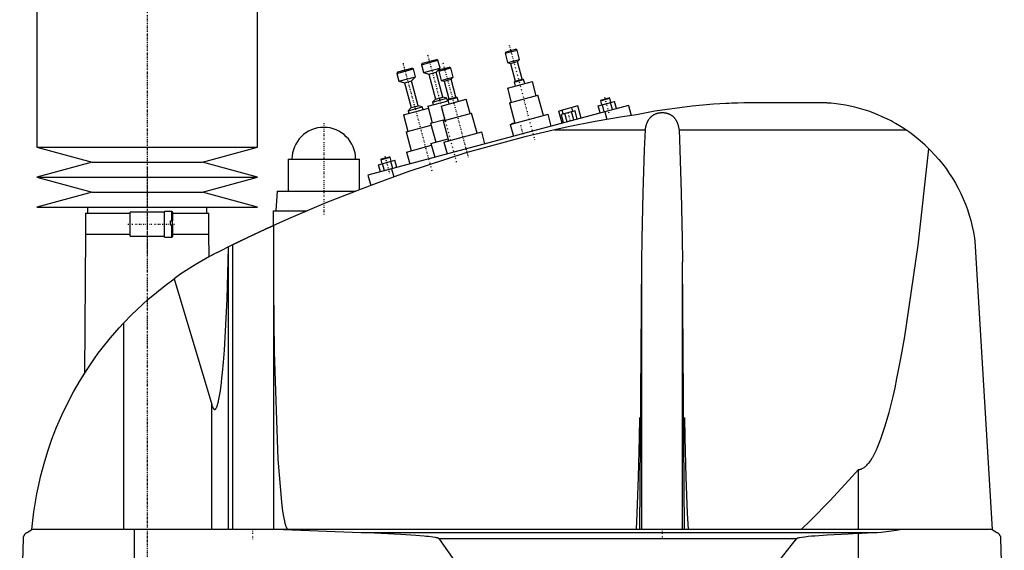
# Model space of a CAD drawing. Extents: x -502 to 174, y -319 to 715.
# Tile 2 of 4: x -502 to -100, y 129 to 345. Entities that reach past the tile are written whole.
import ezdxf

# ---------------------------------------------------------------- set-up
doc = ezdxf.new("R2010")
doc.units = 0
doc.linetypes.add('CENTER', pattern=[1.5, 0.45, -0.5, 0.05, -0.5])
doc.layers.add('AM_0', color=7, linetype='CONTINUOUS')
doc.layers.add('AM_7', color=7, linetype='CENTER')

msp = doc.modelspace()

# ---------------------------------------------------------------- linework, layer by layer
at = {"layer": 'AM_0', "color": 7, "linetype": 'CONTINUOUS'}
for p, q in [((-495, 435.5), (-495, 292.9)), ((-405, 292.9), (-405, 435.5)), ((-304.04, 331.18), (-299.21, 332.47)), ((-303.69, 331.79), (-304.04, 331.18)), ((-304.04, 331.18), (-303.03, 327.41)), ((-303.69, 331.79), (-299.82, 332.82)), ((-299.21, 332.47), (-299.82, 332.82)), ((-298.2, 328.7), (-299.21, 332.47)), ((-338.22, 326.52), (-331.45, 328.33)), ((-337.86, 327.13), (-338.22, 326.52)), ((-338.22, 326.52), (-337.36, 323.33)), ((-337.86, 327.13), (-332.07, 328.68)), ((-331.45, 328.33), (-332.07, 328.68)), ((-330.6, 325.14), (-331.45, 328.33)), ((-331.09, 323.93), (-326.26, 325.22)), ((-330.73, 324.54), (-326.87, 325.58)), ((-326.26, 325.22), (-326.87, 325.58)), ((-325.25, 321.46), (-326.26, 325.22)), ((-303.03, 327.41), (-298.2, 328.7)), ((-303.03, 327.41), (-301.91, 327.09)), ((-301.91, 327.09), (-299.01, 327.86)), ((-301.91, 327.09), (-299.97, 319.84)), ((-299.01, 327.86), (-298.2, 328.7)), ((-297.07, 320.62), (-299.01, 327.86)), ((-348.22, 323.02), (-341.45, 324.83)), ((-347.86, 323.63), (-348.22, 323.02)), ((-348.22, 323.02), (-347.36, 319.83)), ((-347.86, 323.63), (-342.07, 325.18)), ((-347.36, 319.83), (-340.6, 321.64)), ((-342.22, 319.96), (-340.6, 321.64)), ((-341.45, 324.83), (-342.07, 325.18)), ((-340.6, 321.64), (-341.45, 324.83)), ((-337.36, 323.33), (-330.6, 325.14)), ((-337.36, 323.33), (-335.12, 322.69)), ((-335.12, 322.69), (-332.22, 323.46)), ((-335.12, 322.69), (-332.4, 312.55)), ((-332.22, 323.46), (-330.6, 325.14)), ((-329.5, 313.32), (-332.22, 323.46)), ((-330.73, 324.54), (-331.09, 323.93)), ((-331.09, 323.93), (-330.08, 320.16)), ((-330.08, 320.16), (-325.25, 321.46)), ((-326.06, 320.62), (-325.25, 321.46)), ((-347.36, 319.83), (-345.12, 319.19)), ((-345.12, 319.19), (-342.22, 319.96)), ((-345.12, 319.19), (-342.4, 309.05)), ((-339.5, 309.82), (-342.22, 319.96)), ((-330.08, 320.16), (-328.95, 319.84)), ((-328.95, 319.84), (-326.06, 320.62)), ((-328.95, 319.84), (-327.01, 312.6)), ((-324.12, 313.37), (-326.06, 320.62)), ((-303.12, 316.93), (-292.88, 319.67)), ((-300.37, 319.42), (-296.51, 320.46)), ((-299.97, 319.84), (-300.37, 319.42)), ((-300.37, 319.42), (-299.93, 317.78)), ((-299.97, 319.84), (-297.07, 320.62)), ((-296.51, 320.46), (-297.07, 320.62)), ((-296.07, 318.82), (-296.51, 320.46)), ((-291.33, 313.88), (-292.88, 319.67)), ((-332.4, 312.55), (-329.5, 313.32)), ((-327.82, 312.84), (-329.5, 313.32)), ((-327.42, 312.18), (-323.56, 313.21)), ((-327.01, 312.6), (-324.12, 313.37)), ((-323.56, 313.21), (-324.12, 313.37)), ((-323.12, 311.57), (-323.56, 313.21)), ((-303.12, 316.93), (-301.57, 311.13)), ((-302.24, 310.95), (-290.65, 314.06)), ((-288.45, 305.85), (-290.65, 314.06)), ((-253.75, 309.97), (-360, 281.5)), ((-343.62, 307.79), (-337.82, 309.34)), ((-342.4, 309.05), (-339.5, 309.82)), ((-337.82, 309.34), (-339.5, 309.82)), ((-337.54, 308.28), (-337.82, 309.34)), ((-335.55, 309.63), (-327.32, 311.84)), ((-335.55, 309.63), (-333.74, 302.87)), ((-333.62, 311.29), (-327.82, 312.84)), ((-332.4, 312.55), (-333.62, 311.29)), ((-333.62, 311.29), (-333.33, 310.23)), ((-330.17, 309.68), (-319.93, 312.42)), ((-330.17, 309.68), (-328.61, 303.89)), ((-327.54, 311.78), (-327.82, 312.84)), ((-327.01, 312.6), (-327.42, 312.18)), ((-327.42, 312.18), (-326.98, 310.54)), ((-318.37, 306.63), (-319.93, 312.42)), ((-302.24, 310.95), (-300.04, 302.74)), ((-274.39, 309.72), (-282.11, 307.65)), ((-273.07, 304.79), (-274.39, 309.72)), ((-266.08, 309.77), (-259.39, 311.56)), ((-265.3, 306.87), (-266.08, 309.77)), ((-265.21, 311.82), (-261.34, 312.85)), ((-265.03, 312.12), (-265.21, 311.82)), ((-265.21, 311.82), (-264.75, 310.13)), ((-265.03, 312.12), (-261.65, 313.03)), ((-263.63, 307.32), (-264.41, 310.22)), ((-261.34, 312.85), (-261.65, 313.03)), ((-260.89, 311.16), (-261.34, 312.85)), ((-260.29, 308.22), (-261.06, 311.12)), ((-258.61, 308.67), (-259.39, 311.56)), ((-253.75, 309.97), (-252.64, 305.83)), ((-174, 311), (-205.5, 311)), ((-345.55, 306.13), (-335.35, 308.87)), ((-345.55, 306.13), (-343.74, 299.37)), ((-342.4, 309.05), (-343.62, 307.79)), ((-343.62, 307.79), (-343.33, 306.73)), ((-329.29, 303.7), (-317.7, 306.81)), ((-315.5, 298.6), (-317.7, 306.81)), ((-301.98, 302.22), (-286.52, 306.36)), ((-285.23, 301.54), (-286.52, 306.36)), ((-280.79, 302.72), (-282.11, 307.65)), ((-275.53, 307.76), (-281.11, 306.26)), ((-280.2, 302.88), (-281.11, 306.26)), ((-280.34, 306.47), (-280.76, 308.01)), ((-278.81, 303.26), (-279.71, 306.64)), ((-276.02, 304), (-276.93, 307.38)), ((-276.48, 307.5), (-276.89, 309.05)), ((-274.62, 304.38), (-275.53, 307.76)), ((-263.41, 307.38), (-262.55, 304.19)), ((-344.42, 299.19), (-334.21, 301.92)), ((-334.42, 302.69), (-328.7, 304.22)), ((-334.42, 302.69), (-332.35, 294.96)), ((-329.29, 303.7), (-327.09, 295.49)), ((-301.98, 302.22), (-300.68, 297.39)), ((-300.07, 302.84), (-301.43, 302.47)), ((-301.41, 302.38), (-301.43, 302.47)), ((-300.05, 302.74), (-300.08, 302.84)), ((-344.42, 299.19), (-342.35, 291.46)), ((-329.02, 294.98), (-313.57, 299.12)), ((-312.27, 294.29), (-313.57, 299.12)), ((-283.81, 300), (-246.87, 300)), ((-233.13, 300), (-140.66, 300)), ((-344.28, 290.94), (-334.07, 293.68)), ((-334.28, 294.44), (-327.31, 296.31)), ((-334.28, 294.44), (-332.77, 288.8)), ((-329.02, 294.98), (-327.73, 290.15)), ((-495, 292.9), (-472.5, 286.8)), ((-495, 292.9), (-405, 292.9)), ((-427.5, 286.8), (-405, 292.9)), ((-344.28, 290.94), (-342.97, 286.06)), ((-472.5, 286.8), (-495, 280.7)), ((-472.5, 286.8), (-427.5, 286.8)), ((-405, 280.7), (-427.5, 286.8)), ((-392.5, 288), (-392.5, 275)), ((-392.5, 288), (-363.5, 288)), ((-363.5, 275.54), (-363.5, 288)), ((-355.67, 285.77), (-348.98, 287.56)), ((-354.89, 282.87), (-355.67, 285.77)), ((-354.8, 287.81), (-350.93, 288.85)), ((-354.62, 288.12), (-354.8, 287.81)), ((-354.8, 287.81), (-354.34, 286.12)), ((-354.62, 288.12), (-351.24, 289.02)), ((-353.22, 283.32), (-354, 286.21)), ((-350.93, 288.85), (-351.24, 289.02)), ((-350.48, 287.16), (-350.93, 288.85)), ((-349.88, 284.21), (-350.65, 287.11)), ((-348.2, 284.66), (-348.98, 287.56)), ((-360, 281.5), (-358.87, 277.27)), ((-350.34, 284.09), (-349.45, 280.77)), ((-495, 280.7), (-472.5, 274.6)), ((-495, 280.7), (-405, 280.7)), ((-427.5, 274.6), (-405, 280.7)), ((-472.5, 274.6), (-495, 268.5)), ((-472.5, 274.6), (-427.5, 274.6)), ((-405, 268.5), (-427.5, 274.6)), ((-397, 275), (-397.5, 267)), ((-397, 275), (-364.91, 275)), ((-495, 268.5), (-405, 268.5)), ((-475.15, 266), (-475.15, 257.5)), ((-475.15, 266), (-457, 266)), ((-474.35, 268.5), (-474.35, 266)), ((-443, 266.35), (-457, 266.35)), ((-457, 256.65), (-457, 266.35)), ((-440, 266.75), (-443, 266.75)), ((-443, 256.25), (-443, 266.75)), ((-440, 262.9), (-440, 266.75)), ((-439.5, 262.9), (-439.5, 266.25)), ((-439.5, 266), (-424.85, 266)), ((-425.65, 266), (-425.65, 268.5)), ((-424.85, 257.5), (-424.85, 266)), ((-398.65, 267), (-398.65, 260.94)), ((-398.65, 267), (-384.81, 267)), ((-440.5, 261.1), (-440.5, 262.9)), ((-440.5, 262.9), (-439.5, 262.9)), ((-439.5, 261.1), (-440.5, 261.1)), ((-440, 256.25), (-440, 261.1)), ((-439.83, 262.9), (-439.83, 261.1)), ((-439.5, 256.75), (-439.5, 261.1)), ((-398.5, 261.01), (-398.5, 137.05)), ((-475.18, 257.5), (-475.58, 200.68)), ((-475.18, 257.5), (-457, 257.5)), ((-439.5, 257.5), (-424.82, 257.5)), ((-424.76, 248.27), (-424.82, 257.5)), ((-457, 256.65), (-443, 256.65)), ((-443, 256.25), (-440, 256.25)), ((-421.5, 250), (-415.04, 253.21)), ((-415.04, 137.05), (-415.04, 253.21)), ((-112.5, 254.62), (-105.5, 137.05)), ((-424.76, 248.27), (-423, 249.22)), ((-416.82, 252), (-416.82, 252.34)), ((-416.82, 137.05), (-416.82, 252)), ((-249.12, 137.05), (-248.33, 246.12)), ((-248.33, 137.05), (-248.33, 246.12)), ((-230.88, 137.05), (-231.67, 246.12)), ((-231.67, 137.05), (-231.67, 246.12)), ((-439.07, 239.26), (-423.7, 187.93)), ((-459.54, 137.05), (-459.54, 221.33)), ((-477, 198.4), (-475.58, 200.68)), ((-423.7, 137.05), (-423.7, 187.93)), ((-160, 137.05), (-160, 161.49)), ((-499, 135.85), (-497, 137.05)), ((-105.5, 137.05), (-497, 137.05)), ((-455.15, 76.5), (-455.15, 137.05)), ((-394.4, 137.05), (-362.76, 135.85)), ((-105.5, 137.05), (-103.5, 135.85)), ((-502, 76.5), (-500.5, 133.35)), ((-362.76, 135.85), (-152.3, 135.85)), ((-331.04, 133.35), (-185.14, 133.35)), ((-160, 76.5), (-160, 135.49)), ((-102, 133.35), (-100.5, 76.5))]:
    msp.add_line(p, q, dxfattribs=at)
for points in [[(-205.5, 311, 0), (-206.72, 310.98, 0), (-209.16, 310.91, 0), (-211.61, 310.82, 0), (-212.84, 310.77, 0), (-214.08, 310.71, 0), (-216.55, 310.57, 0), (-219.04, 310.41, 0), (-227.81, 309.63, 0), (-242.95, 307.54, 0), (-250.5, 306.15, 0)], [(-140.66, 300, 0), (-141.49, 300.55, 0), (-143.18, 301.62, 0), (-144.91, 302.63, 0), (-145.78, 303.11, 0), (-146.66, 303.59, 0), (-148.44, 304.49, 0), (-150.25, 305.34, 0), (-152.08, 306.13, 0), (-153.92, 306.86, 0), (-155.79, 307.53, 0), (-156.73, 307.84, 0), (-157.67, 308.14, 0), (-159.56, 308.7, 0), (-161.45, 309.2, 0), (-163.36, 309.63, 0), (-165.27, 310.01, 0), (-167.2, 310.33, 0), (-168.16, 310.47, 0), (-169.12, 310.6, 0), (-171.06, 310.8, 0), (-172.2, 310.89, 0), (-172.53, 310.92, 0), (-172.85, 310.94, 0), (-173.02, 310.95, 0), (-173.18, 310.96, 0), (-173.51, 310.98, 0), (-173.84, 310.99, 0), (-174, 311, 0)], [(-250.5, 306.15, 0), (-256.16, 305.27, 0), (-267.37, 303.33, 0), (-278.39, 301.16, 0), (-283.81, 300, 0)], [(-246.87, 300, 0), (-246.86, 300.1, 0), (-246.83, 300.31, 0), (-246.79, 300.51, 0), (-246.77, 300.61, 0), (-246.75, 300.72, 0), (-246.71, 300.92, 0), (-246.67, 301.12, 0), (-246.62, 301.32, 0), (-246.57, 301.52, 0), (-246.52, 301.72, 0), (-246.49, 301.82, 0), (-246.46, 301.92, 0), (-246.4, 302.12, 0), (-246.34, 302.31, 0), (-246.28, 302.5, 0), (-246.21, 302.69, 0), (-246.13, 302.88, 0), (-246.1, 302.97, 0), (-246.06, 303.06, 0), (-245.98, 303.24, 0), (-245.89, 303.42, 0), (-245.85, 303.51, 0), (-245.8, 303.59, 0), (-245.71, 303.77, 0), (-245.62, 303.93, 0), (-245.57, 304.02, 0), (-245.52, 304.1, 0), (-245.41, 304.26, 0), (-245.3, 304.42, 0), (-245.19, 304.57, 0), (-245.07, 304.72, 0), (-244.95, 304.87, 0), (-244.89, 304.94, 0), (-244.83, 305.01, 0), (-244.7, 305.15, 0), (-244.57, 305.28, 0), (-244.43, 305.41, 0), (-244.29, 305.54, 0), (-244.14, 305.66, 0), (-244.07, 305.71, 0), (-243.99, 305.77, 0), (-243.84, 305.88, 0), (-243.68, 305.99, 0), (-243.52, 306.09, 0), (-243.35, 306.19, 0), (-243.17, 306.28, 0), (-243.08, 306.33, 0), (-242.99, 306.37, 0), (-242.8, 306.46, 0), (-242.61, 306.54, 0), (-242.41, 306.61, 0), (-242.21, 306.68, 0), (-242, 306.74, 0), (-241.9, 306.77, 0), (-241.8, 306.8, 0), (-241.59, 306.85, 0), (-241.38, 306.89, 0), (-241.16, 306.93, 0), (-240.95, 306.96, 0), (-240.74, 306.98, 0), (-240.63, 306.99, 0), (-240.52, 307, 0), (-240.31, 307.01, 0), (-240.1, 307.02, 0), (-240, 307.02, 0), (-239.9, 307.02, 0), (-239.69, 307.01, 0), (-239.48, 307, 0), (-239.37, 306.99, 0), (-239.26, 306.98, 0), (-239.05, 306.96, 0), (-238.84, 306.93, 0), (-238.62, 306.89, 0), (-238.41, 306.85, 0), (-238.2, 306.8, 0), (-238.1, 306.77, 0), (-238, 306.74, 0), (-237.79, 306.68, 0), (-237.59, 306.61, 0), (-237.39, 306.54, 0), (-237.2, 306.46, 0), (-237.01, 306.37, 0), (-236.92, 306.33, 0), (-236.83, 306.28, 0), (-236.65, 306.19, 0), (-236.48, 306.09, 0), (-236.32, 305.99, 0), (-236.16, 305.88, 0), (-236.01, 305.77, 0), (-235.93, 305.71, 0), (-235.86, 305.66, 0), (-235.71, 305.54, 0), (-235.57, 305.41, 0), (-235.43, 305.28, 0), (-235.3, 305.15, 0), (-235.17, 305.01, 0), (-235.11, 304.94, 0), (-235.05, 304.87, 0), (-234.93, 304.72, 0), (-234.81, 304.57, 0), (-234.7, 304.42, 0), (-234.59, 304.26, 0), (-234.48, 304.1, 0), (-234.43, 304.02, 0), (-234.38, 303.93, 0), (-234.29, 303.77, 0), (-234.2, 303.59, 0), (-234.15, 303.51, 0), (-234.11, 303.42, 0), (-234.02, 303.24, 0), (-233.94, 303.06, 0), (-233.9, 302.97, 0), (-233.87, 302.88, 0), (-233.79, 302.69, 0), (-233.72, 302.5, 0), (-233.66, 302.31, 0), (-233.6, 302.12, 0), (-233.54, 301.92, 0), (-233.51, 301.82, 0), (-233.48, 301.72, 0), (-233.43, 301.52, 0), (-233.38, 301.32, 0), (-233.33, 301.12, 0), (-233.29, 300.92, 0), (-233.25, 300.72, 0), (-233.23, 300.61, 0), (-233.21, 300.51, 0), (-233.17, 300.31, 0), (-233.14, 300.1, 0), (-233.13, 300, 0)], [(-283.81, 300, 0), (-295.97, 297.17, 0), (-320.06, 290.59, 0), (-343.79, 282.83, 0), (-355.5, 278.5, 0)], [(-248.33, 246.12, 0), (-248.19, 255.73, 0), (-247.78, 274.34, 0), (-247.21, 291.8, 0), (-246.87, 300, 0)], [(-233.13, 300, 0), (-232.79, 291.8, 0), (-232.22, 274.34, 0), (-231.81, 255.73, 0), (-231.67, 246.12, 0)], [(-131.25, 292.3, 0), (-132.71, 293.71, 0), (-135.77, 296.37, 0), (-138.99, 298.84, 0), (-140.66, 300, 0)], [(-160, 161.49, 0), (-159.98, 161.49, 0), (-159.93, 161.49, 0), (-159.88, 161.49, 0), (-159.86, 161.5, 0), (-159.84, 161.5, 0), (-159.79, 161.5, 0), (-159.74, 161.5, 0), (-159.7, 161.51, 0), (-159.65, 161.51, 0), (-159.6, 161.52, 0), (-159.58, 161.52, 0), (-159.56, 161.52, 0), (-159.51, 161.53, 0), (-159.46, 161.53, 0), (-159.42, 161.54, 0), (-159.37, 161.55, 0), (-159.32, 161.56, 0), (-159.3, 161.56, 0), (-159.28, 161.57, 0), (-159.23, 161.58, 0), (-159.18, 161.59, 0), (-159.16, 161.6, 0), (-159.14, 161.6, 0), (-159.09, 161.61, 0), (-159.04, 161.63, 0), (-159.02, 161.63, 0), (-159, 161.64, 0), (-158.95, 161.65, 0), (-158.9, 161.67, 0), (-158.86, 161.68, 0), (-158.81, 161.7, 0), (-158.76, 161.72, 0), (-158.74, 161.73, 0), (-158.72, 161.73, 0), (-158.67, 161.75, 0), (-158.62, 161.77, 0), (-158.46, 161.84, 0), (-158.18, 161.98, 0), (-157.9, 162.14, 0), (-157.62, 162.32, 0), (-157.48, 162.42, 0), (-157.34, 162.53, 0), (-157.06, 162.76, 0), (-156.78, 163.01, 0), (-156.5, 163.29, 0), (-156.23, 163.59, 0), (-155.95, 163.91, 0), (-155.81, 164.08, 0), (-155.67, 164.25, 0), (-155.39, 164.62, 0), (-155.11, 165.01, 0), (-154.97, 165.21, 0), (-154.83, 165.42, 0), (-154.55, 165.86, 0), (-154.27, 166.32, 0), (-154.13, 166.56, 0), (-154, 166.8, 0), (-153.72, 167.31, 0), (-153.44, 167.83, 0), (-153.16, 168.38, 0), (-152.88, 168.96, 0), (-152.61, 169.55, 0), (-152.47, 169.86, 0), (-152.33, 170.17, 0), (-152.05, 170.81, 0), (-151.78, 171.48, 0), (-150.81, 173.98, 0), (-149.16, 178.92, 0), (-147.51, 184.67, 0), (-145.88, 191.23, 0), (-145.07, 194.81, 0), (-144.27, 198.59, 0), (-142.67, 206.74, 0), (-141.08, 215.68, 0), (-135.67, 253.02, 0), (-131.25, 292.3, 0)], [(-131.25, 292.3, 0), (-130.4, 291.45, 0), (-128.77, 289.71, 0), (-127.2, 287.91, 0), (-126.44, 287, 0), (-125.7, 286.07, 0), (-124.27, 284.17, 0), (-122.92, 282.23, 0), (-121.64, 280.24, 0), (-120.44, 278.21, 0), (-119.31, 276.14, 0), (-118.78, 275.1, 0), (-118.26, 274.04, 0), (-117.29, 271.89, 0), (-116.39, 269.72, 0), (-115.57, 267.5, 0), (-114.83, 265.25, 0), (-114.17, 262.96, 0), (-113.87, 261.8, 0), (-113.59, 260.63, 0), (-113.09, 258.26, 0), (-112.67, 255.85, 0), (-112.5, 254.62, 0)], [(-355.5, 278.5, 0), (-362.76, 275.82, 0), (-377.17, 270.17, 0), (-391.43, 264.15, 0), (-398.5, 261.01, 0)], [(-415.04, 253.21, 0), (-415, 253.23, 0), (-414.92, 253.27, 0), (-414.83, 253.31, 0), (-414.79, 253.34, 0), (-414.74, 253.36, 0), (-414.64, 253.41, 0), (-414.54, 253.46, 0), (-414.43, 253.51, 0), (-414.31, 253.57, 0), (-414.19, 253.63, 0), (-414.13, 253.66, 0), (-414.07, 253.69, 0), (-413.94, 253.75, 0), (-413.81, 253.82, 0), (-413.67, 253.88, 0), (-413.53, 253.95, 0), (-413.39, 254.02, 0), (-413.32, 254.05, 0), (-413.24, 254.09, 0), (-413.09, 254.16, 0), (-412.94, 254.23, 0), (-412.87, 254.27, 0), (-412.79, 254.31, 0), (-412.63, 254.39, 0), (-412.47, 254.47, 0), (-412.38, 254.51, 0), (-412.3, 254.55, 0), (-412.13, 254.63, 0), (-411.95, 254.71, 0), (-411.77, 254.8, 0), (-411.59, 254.89, 0), (-411.4, 254.98, 0), (-411.31, 255.02, 0), (-411.22, 255.07, 0), (-411.02, 255.16, 0), (-410.83, 255.26, 0), (-410.63, 255.35, 0), (-410.43, 255.45, 0), (-410.23, 255.54, 0), (-410.13, 255.59, 0), (-410.03, 255.64, 0), (-409.82, 255.74, 0), (-409.61, 255.84, 0), (-409.41, 255.94, 0), (-409.2, 256.04, 0), (-408.99, 256.14, 0), (-408.88, 256.19, 0), (-408.78, 256.24, 0), (-408.57, 256.34, 0), (-408.36, 256.44, 0), (-408.15, 256.54, 0), (-407.94, 256.64, 0), (-407.73, 256.73, 0), (-407.62, 256.78, 0), (-407.52, 256.83, 0), (-407.31, 256.93, 0), (-407.11, 257.03, 0), (-406.9, 257.12, 0), (-406.7, 257.22, 0), (-406.49, 257.32, 0), (-406.39, 257.37, 0), (-406.29, 257.41, 0), (-406.08, 257.51, 0), (-405.87, 257.61, 0), (-405.76, 257.66, 0), (-405.66, 257.71, 0), (-405.44, 257.81, 0), (-405.23, 257.91, 0), (-405.13, 257.96, 0), (-405.02, 258.01, 0), (-404.81, 258.1, 0), (-404.6, 258.2, 0), (-404.39, 258.3, 0), (-404.19, 258.4, 0), (-403.98, 258.49, 0), (-403.88, 258.54, 0), (-403.78, 258.59, 0), (-403.57, 258.68, 0), (-403.37, 258.77, 0), (-403.17, 258.87, 0), (-402.98, 258.96, 0), (-402.78, 259.05, 0), (-402.69, 259.09, 0), (-402.59, 259.13, 0), (-402.41, 259.22, 0), (-402.22, 259.31, 0), (-402.04, 259.39, 0), (-401.87, 259.47, 0), (-401.7, 259.55, 0), (-401.61, 259.59, 0), (-401.53, 259.63, 0), (-401.36, 259.7, 0), (-401.2, 259.77, 0), (-401.05, 259.85, 0), (-400.9, 259.92, 0), (-400.75, 259.98, 0), (-400.67, 260.02, 0), (-400.6, 260.05, 0), (-400.46, 260.12, 0), (-400.32, 260.18, 0), (-400.18, 260.24, 0), (-400.05, 260.3, 0), (-399.92, 260.36, 0), (-399.86, 260.39, 0), (-399.8, 260.42, 0), (-399.68, 260.47, 0), (-399.56, 260.52, 0), (-399.51, 260.55, 0), (-399.45, 260.57, 0), (-399.35, 260.62, 0), (-399.25, 260.67, 0), (-399.2, 260.69, 0), (-399.16, 260.71, 0), (-399.07, 260.75, 0), (-398.99, 260.78, 0), (-398.91, 260.82, 0), (-398.84, 260.85, 0), (-398.78, 260.88, 0), (-398.75, 260.89, 0), (-398.72, 260.9, 0), (-398.67, 260.93, 0), (-398.63, 260.95, 0), (-398.59, 260.96, 0), (-398.56, 260.98, 0), (-398.54, 260.99, 0), (-398.53, 260.99, 0), (-398.52, 261, 0), (-398.51, 261, 0), (-398.5, 261.01, 0), (-398.5, 261.01, 0)], [(-421.5, 250, 0), (-424.54, 248.39, 0), (-430.48, 244.95, 0), (-436.26, 241.23, 0), (-439.07, 239.26, 0)], [(-423.7, 187.93, 0), (-423.67, 187.8, 0), (-423.59, 187.55, 0), (-423.51, 187.32, 0), (-423.47, 187.22, 0), (-423.43, 187.11, 0), (-423.35, 186.92, 0), (-423.27, 186.74, 0), (-423.19, 186.58, 0), (-423.11, 186.44, 0), (-423.03, 186.32, 0), (-422.99, 186.26, 0), (-422.98, 186.25, 0), (-422.97, 186.24, 0), (-422.96, 186.22, 0), (-422.95, 186.21, 0), (-422.94, 186.2, 0), (-422.93, 186.19, 0), (-422.92, 186.17, 0), (-422.9, 186.16, 0), (-422.89, 186.14, 0), (-422.88, 186.13, 0), (-422.87, 186.12, 0), (-422.86, 186.12, 0), (-422.85, 186.1, 0), (-422.84, 186.09, 0), (-422.82, 186.08, 0), (-422.81, 186.07, 0), (-422.8, 186.06, 0), (-422.79, 186.05, 0), (-422.78, 186.05, 0), (-422.77, 186.03, 0), (-422.76, 186.03, 0), (-422.74, 186.02, 0), (-422.73, 186.01, 0), (-422.72, 186, 0), (-422.71, 186, 0), (-422.7, 185.99, 0), (-422.69, 185.98, 0), (-422.68, 185.98, 0), (-422.66, 185.97, 0), (-422.65, 185.97, 0), (-422.64, 185.96, 0), (-422.63, 185.96, 0), (-422.62, 185.96, 0), (-422.61, 185.95, 0), (-422.6, 185.95, 0), (-422.58, 185.94, 0), (-422.57, 185.94, 0), (-422.56, 185.94, 0), (-422.55, 185.94, 0), (-422.54, 185.94, 0), (-422.53, 185.94, 0), (-422.52, 185.94, 0), (-422.51, 185.94, 0), (-422.5, 185.94, 0), (-422.49, 185.94, 0), (-422.48, 185.94, 0), (-422.47, 185.94, 0), (-422.46, 185.94, 0), (-422.45, 185.94, 0), (-422.44, 185.94, 0), (-422.42, 185.94, 0), (-422.41, 185.95, 0), (-422.4, 185.95, 0), (-422.39, 185.95, 0), (-422.38, 185.95, 0), (-422.37, 185.96, 0), (-422.36, 185.96, 0), (-422.34, 185.97, 0), (-422.33, 185.97, 0), (-422.32, 185.98, 0), (-422.31, 185.98, 0), (-422.3, 185.99, 0), (-422.29, 185.99, 0), (-422.28, 186, 0), (-422.27, 186.01, 0), (-422.26, 186.01, 0), (-422.25, 186.02, 0), (-422.24, 186.03, 0), (-422.23, 186.03, 0), (-422.22, 186.04, 0), (-422.21, 186.05, 0), (-422.2, 186.06, 0), (-422.18, 186.07, 0), (-422.17, 186.08, 0), (-422.16, 186.09, 0), (-422.15, 186.1, 0), (-422.14, 186.11, 0), (-422.13, 186.12, 0), (-422.12, 186.13, 0), (-422.1, 186.15, 0), (-422.09, 186.16, 0), (-422.08, 186.18, 0), (-422.07, 186.19, 0), (-422.06, 186.19, 0), (-422.05, 186.21, 0), (-422.04, 186.23, 0), (-422.03, 186.23, 0), (-422.02, 186.24, 0), (-422.01, 186.26, 0), (-422, 186.28, 0), (-421.99, 186.29, 0), (-421.98, 186.3, 0), (-421.97, 186.32, 0), (-421.96, 186.34, 0), (-421.91, 186.41, 0), (-421.83, 186.54, 0), (-421.75, 186.7, 0), (-421.67, 186.87, 0), (-421.59, 187.06, 0), (-421.55, 187.16, 0), (-421.51, 187.27, 0), (-421.43, 187.49, 0), (-421.36, 187.73, 0), (-421.28, 187.99, 0), (-421.2, 188.26, 0), (-421.12, 188.55, 0), (-421.08, 188.71, 0), (-421.04, 188.86, 0), (-420.97, 189.19, 0), (-420.89, 189.53, 0), (-420.62, 190.86, 0), (-420.17, 193.61, 0), (-419.73, 196.94, 0), (-419.52, 198.82, 0), (-419.32, 200.83, 0), (-418.92, 205.25, 0), (-418.55, 210.17, 0), (-417.45, 230.88, 0), (-416.82, 252, 0)], [(-459.54, 221.33, 0), (-456.38, 224.59, 0), (-449.74, 230.79, 0), (-442.72, 236.55, 0), (-439.07, 239.26, 0)], [(-398.5, 234.82, 0), (-398.3, 209.52, 0), (-396.74, 165.69, 0), (-395.27, 148.1, 0), (-394.8, 144.49, 0), (-394.3, 141.58, 0), (-394.05, 140.38, 0), (-394.01, 140.2, 0), (-393.93, 139.85, 0), (-393.84, 139.52, 0), (-393.8, 139.37, 0), (-393.76, 139.22, 0), (-393.67, 138.93, 0), (-393.58, 138.66, 0), (-393.5, 138.41, 0), (-393.41, 138.19, 0), (-393.33, 137.98, 0), (-393.28, 137.89, 0), (-393.24, 137.8, 0), (-393.15, 137.63, 0), (-393.07, 137.49, 0), (-393.02, 137.41, 0), (-393, 137.39, 0), (-392.99, 137.37, 0), (-392.98, 137.36, 0), (-392.97, 137.35, 0), (-392.96, 137.33, 0), (-392.94, 137.32, 0), (-392.93, 137.3, 0), (-392.91, 137.28, 0), (-392.9, 137.27, 0), (-392.89, 137.26, 0), (-392.89, 137.25, 0), (-392.87, 137.24, 0), (-392.86, 137.22, 0), (-392.84, 137.21, 0), (-392.83, 137.2, 0), (-392.81, 137.18, 0), (-392.81, 137.18, 0), (-392.8, 137.17, 0), (-392.78, 137.16, 0), (-392.77, 137.15, 0), (-392.76, 137.14, 0), (-392.75, 137.14, 0), (-392.74, 137.13, 0), (-392.73, 137.12, 0), (-392.72, 137.11, 0), (-392.71, 137.11, 0), (-392.7, 137.1, 0), (-392.68, 137.09, 0), (-392.67, 137.09, 0), (-392.65, 137.08, 0), (-392.64, 137.08, 0), (-392.63, 137.07, 0), (-392.62, 137.07, 0), (-392.61, 137.07, 0), (-392.59, 137.06, 0), (-392.58, 137.06, 0), (-392.57, 137.06, 0), (-392.55, 137.05, 0), (-392.54, 137.05, 0), (-392.54, 137.05, 0), (-392.52, 137.05, 0), (-392.51, 137.05, 0), (-392.5, 137.05, 0)], [(-497, 137.05, 0), (-496.78, 139.43, 0), (-496.22, 144.25, 0), (-495.47, 149.13, 0), (-495.02, 151.59, 0), (-494.53, 154.06, 0), (-493.41, 159.01, 0), (-492.08, 163.98, 0), (-490.56, 168.95, 0), (-488.85, 173.89, 0), (-486.93, 178.8, 0), (-485.9, 181.24, 0), (-484.82, 183.66, 0), (-482.52, 188.45, 0), (-480.04, 193.17, 0), (-477.37, 197.79, 0), (-474.52, 202.31, 0), (-471.52, 206.7, 0), (-469.96, 208.86, 0), (-468.36, 210.97, 0), (-465.02, 215.13, 0), (-461.43, 219.28, 0), (-459.54, 221.33, 0)], [(-250.53, 137.05, 0), (-250.19, 143.72, 0), (-249.64, 158.37, 0), (-249.25, 174.39, 0), (-249.12, 182.75, 0)], [(-230.88, 182.75, 0), (-230.75, 174.39, 0), (-230.36, 158.37, 0), (-229.81, 143.72, 0), (-229.47, 137.05, 0)], [(-183.32, 137.05, 0), (-179.43, 140.82, 0), (-171.66, 148.72, 0), (-163.89, 157.11, 0), (-160, 161.49, 0)], [(-152.3, 135.85, 0), (-150.72, 135.99, 0), (-147.58, 136.34, 0), (-144.47, 136.79, 0), (-142.93, 137.05, 0)], [(-500.5, 133.35, 0), (-500.5, 133.35, 0), (-500.5, 133.36, 0), (-500.5, 133.37, 0), (-500.5, 133.38, 0), (-500.5, 133.38, 0), (-500.5, 133.39, 0), (-500.5, 133.4, 0), (-500.5, 133.43, 0), (-500.49, 133.48, 0), (-500.49, 133.51, 0), (-500.49, 133.53, 0), (-500.48, 133.58, 0), (-500.48, 133.63, 0), (-500.47, 133.68, 0), (-500.46, 133.73, 0), (-500.46, 133.78, 0), (-500.45, 133.8, 0), (-500.45, 133.82, 0), (-500.44, 133.86, 0), (-500.43, 133.9, 0), (-500.42, 133.94, 0), (-500.41, 133.98, 0), (-500.4, 134.02, 0), (-500.4, 134.04, 0), (-500.39, 134.05, 0), (-500.38, 134.09, 0), (-500.37, 134.12, 0), (-500.37, 134.14, 0), (-500.36, 134.16, 0), (-500.35, 134.19, 0), (-500.34, 134.22, 0), (-500.33, 134.24, 0), (-500.33, 134.26, 0), (-500.32, 134.29, 0), (-500.3, 134.32, 0), (-500.26, 134.43, 0), (-500.18, 134.59, 0), (-500.1, 134.75, 0), (-500.02, 134.88, 0), (-499.94, 135, 0), (-499.9, 135.06, 0), (-499.86, 135.11, 0), (-499.77, 135.22, 0), (-499.67, 135.32, 0), (-499.58, 135.41, 0), (-499.48, 135.51, 0), (-499.38, 135.59, 0), (-499.33, 135.63, 0), (-499.27, 135.67, 0), (-499.17, 135.75, 0), (-499.06, 135.82, 0), (-499, 135.85, 0)], [(-362.76, 135.85, 0), (-357.28, 135.66, 0), (-346.52, 135.14, 0), (-340.47, 134.74, 0), (-338.78, 134.6, 0), (-337.11, 134.45, 0), (-336.23, 134.36, 0), (-335.34, 134.26, 0), (-333.54, 134.02, 0), (-332.52, 133.85, 0), (-332.24, 133.79, 0), (-331.96, 133.73, 0), (-331.83, 133.69, 0), (-331.69, 133.65, 0), (-331.54, 133.61, 0), (-331.49, 133.59, 0), (-331.44, 133.57, 0), (-331.42, 133.57, 0), (-331.4, 133.56, 0), (-331.35, 133.54, 0), (-331.3, 133.52, 0), (-331.26, 133.5, 0), (-331.22, 133.48, 0), (-331.17, 133.45, 0), (-331.15, 133.44, 0), (-331.13, 133.43, 0), (-331.11, 133.41, 0), (-331.1, 133.41, 0), (-331.1, 133.4, 0), (-331.09, 133.4, 0), (-331.09, 133.4, 0), (-331.09, 133.39, 0), (-331.08, 133.39, 0), (-331.07, 133.38, 0), (-331.07, 133.38, 0), (-331.06, 133.37, 0), (-331.06, 133.37, 0), (-331.06, 133.37, 0), (-331.05, 133.36, 0), (-331.05, 133.35, 0), (-331.04, 133.35, 0)], [(-331.04, 133.35, 0), (-329.24, 130.69, 0), (-325.62, 125.55, 0), (-322.01, 120.66, 0), (-320.21, 118.31, 0), (-318.4, 116.02, 0), (-314.79, 111.62, 0), (-311.17, 107.47, 0), (-307.56, 103.57, 0), (-303.95, 99.92, 0), (-300.33, 96.51, 0), (-298.53, 94.9, 0), (-296.72, 93.35, 0), (-293.11, 90.44, 0), (-289.49, 87.78, 0), (-285.88, 85.36, 0), (-282.26, 83.19, 0), (-278.65, 81.27, 0), (-276.84, 80.41, 0), (-275.04, 79.6, 0), (-271.42, 78.17, 0), (-267.81, 77, 0), (-266, 76.5, 0)], [(-266, 76.5, 0), (-263.75, 76.74, 0), (-259.26, 77.45, 0), (-254.77, 78.47, 0), (-252.52, 79.09, 0), (-250.27, 79.79, 0), (-245.78, 81.42, 0), (-241.29, 83.35, 0), (-236.8, 85.59, 0), (-232.3, 88.14, 0), (-227.81, 90.99, 0), (-225.56, 92.53, 0), (-223.32, 94.15, 0), (-218.83, 97.61, 0), (-214.33, 101.38, 0), (-209.84, 105.46, 0), (-205.35, 109.84, 0), (-200.86, 114.53, 0), (-198.61, 116.99, 0), (-196.37, 119.53, 0), (-191.88, 124.83, 0), (-187.39, 130.43, 0), (-185.14, 133.35, 0)], [(-185.14, 133.35, 0), (-185.14, 133.35, 0), (-185.13, 133.36, 0), (-185.13, 133.36, 0), (-185.13, 133.36, 0), (-185.12, 133.37, 0), (-185.12, 133.37, 0), (-185.12, 133.37, 0), (-185.11, 133.38, 0), (-185.11, 133.38, 0), (-185.1, 133.39, 0), (-185.1, 133.39, 0), (-185.09, 133.39, 0), (-185.09, 133.39, 0), (-185.08, 133.4, 0), (-185.07, 133.41, 0), (-185.05, 133.42, 0), (-185.03, 133.43, 0), (-185, 133.45, 0), (-184.96, 133.47, 0), (-184.93, 133.48, 0), (-184.9, 133.5, 0), (-184.86, 133.51, 0), (-184.84, 133.52, 0), (-184.83, 133.52, 0), (-184.79, 133.54, 0), (-184.76, 133.55, 0), (-184.63, 133.59, 0), (-184.52, 133.62, 0), (-184.41, 133.65, 0), (-184.18, 133.71, 0), (-183.95, 133.76, 0), (-183.13, 133.91, 0), (-181.81, 134.09, 0), (-181.15, 134.17, 0), (-180.47, 134.24, 0), (-179.1, 134.38, 0), (-177.71, 134.5, 0), (-172.73, 134.85, 0), (-164.12, 135.31, 0), (-160, 135.49, 0)], [(-160, 135.49, 0), (-158.77, 135.5, 0), (-156.22, 135.59, 0), (-153.62, 135.75, 0), (-152.3, 135.85, 0)], [(-103.5, 135.85, 0), (-103.44, 135.82, 0), (-103.33, 135.75, 0), (-103.23, 135.67, 0), (-103.18, 135.63, 0), (-103.12, 135.59, 0), (-103.02, 135.51, 0), (-102.93, 135.42, 0), (-102.83, 135.32, 0), (-102.74, 135.22, 0), (-102.65, 135.12, 0), (-102.61, 135.06, 0), (-102.57, 135.01, 0), (-102.48, 134.89, 0), (-102.4, 134.76, 0), (-102.32, 134.61, 0), (-102.25, 134.44, 0), (-102.2, 134.34, 0), (-102.19, 134.31, 0), (-102.18, 134.27, 0), (-102.17, 134.26, 0), (-102.17, 134.24, 0), (-102.16, 134.21, 0), (-102.14, 134.17, 0), (-102.14, 134.16, 0), (-102.13, 134.14, 0), (-102.12, 134.11, 0), (-102.11, 134.07, 0), (-102.11, 134.05, 0), (-102.1, 134.03, 0), (-102.09, 134, 0), (-102.08, 133.96, 0), (-102.07, 133.92, 0), (-102.06, 133.88, 0), (-102.06, 133.84, 0), (-102.05, 133.81, 0), (-102.05, 133.79, 0), (-102.04, 133.74, 0), (-102.03, 133.7, 0), (-102.02, 133.65, 0), (-102.02, 133.59, 0), (-102.01, 133.54, 0), (-102.01, 133.52, 0), (-102.01, 133.51, 0), (-102.01, 133.5, 0), (-102.01, 133.49, 0), (-102.01, 133.49, 0), (-102.01, 133.48, 0), (-102.01, 133.47, 0), (-102.01, 133.47, 0), (-102.01, 133.46, 0), (-102, 133.45, 0), (-102, 133.44, 0), (-102, 133.43, 0), (-102, 133.43, 0), (-102, 133.42, 0), (-102, 133.41, 0), (-102, 133.4, 0), (-102, 133.39, 0), (-102, 133.38, 0), (-102, 133.38, 0), (-102, 133.37, 0), (-102, 133.36, 0), (-102, 133.35, 0), (-102, 133.35, 0)]]:
    msp.add_polyline3d(points, dxfattribs=at)
for centre, radius, start, end in [((-378, 288), 13, 0, 180), ((-440, 266.25), 0.5, 0, 90), ((-440, 256.75), 0.5, 270, 0)]:
    msp.add_arc(centre, radius, start, end, dxfattribs=at)
at = {"layer": 'AM_7', "color": 4, "linetype": 'CENTER'}
for p, q in [((-450, 715.48), (-450, -86.97)), ((-450, 444.4), (-450, 248.6)), ((-302.36, 334.55), (-291.96, 295.77)), ((-335.69, 330.62), (-323.95, 286.79)), ((-345.69, 327.12), (-333.95, 283.29)), ((-329.4, 327.3), (-319.01, 288.52)), ((-263.54, 313.32), (-261.67, 306.34)), ((-277.37, 303.46), (-278.36, 307.18)), ((-378, 302.7), (-378, 265.3)), ((-296.69, 298.28), (-297.68, 302)), ((-353.13, 289.31), (-351.26, 282.34)), ((-391.65, 288), (-364.35, 288)), ((-450, 284.39), (-450, 22.81)), ((-457.88, 261.5), (-438.62, 261.5)), ((-407, 137.25), (-407, 132.85)), ((-240, 137.25), (-240, 132.85))]:
    msp.add_line(p, q, dxfattribs=at)

doc.saveas('drawing.dxf')
